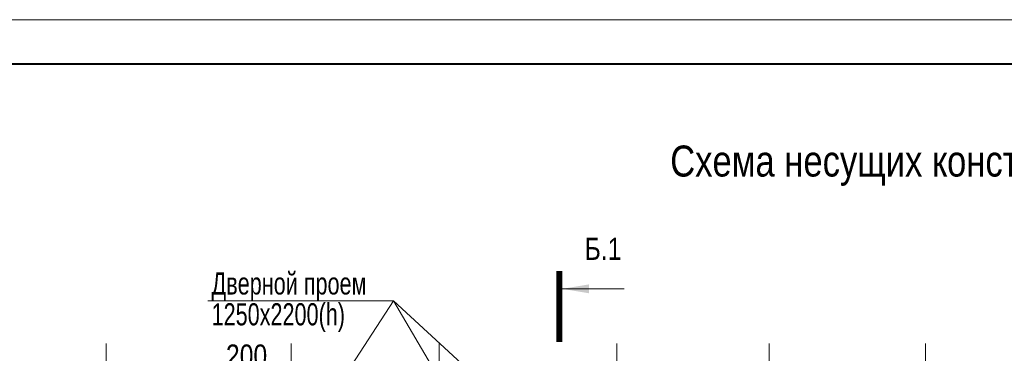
# Model space of a CAD drawing. Extents: x -8631841 to -8525813, y 4017860 to 4564755.
# Tile 34 of 112: x -8600970 to -8578701, y 4226561 to 4234092. Entities that reach past the tile are written whole.
import ezdxf
from ezdxf.enums import TextEntityAlignment as Align

# ---------------------------------------------------------------- set-up
doc = ezdxf.new("R2010")
doc.units = 0
doc.header["$LTSCALE"] = 1000
doc.header["$MEASUREMENT"] = 0
doc.linetypes.add('CENTER', pattern=[2, 1.25, -0.25, 0.25, -0.25])
for name, color, linetype, lineweight in [('CК-400-Т(двери)', 7, 'Continuous', 20), ('СК-100-О(си)', 7, 'CENTER', 15), ('СК-110-О-РАЗМЕРЫ', 7, 'Continuous', 15), ('СК-200-Р(амка)', 7, 'Continuous', 40), ('СК-210-Р-РАМКА ЛИНИИ ТОНКИЕ', 7, 'Continuous', 15), ('СК-220-Р-РАМКА ТЕКСТ', 7, 'Continuous', 15), ('СК-300-Р(азмеры)', 7, 'Continuous', 20), ('СК-400-Т(екст)', 7, 'Continuous', 20), ('СК-500-С(ечения)', 5, 'Continuous', 40)]:
    doc.layers.add(name, color=color, linetype=linetype, lineweight=lineweight)
doc.styles.add('ARIAL_annotative', font='arial.ttf', dxfattribs={"width": 0.8, "height": 2.5})
doc.styles.add('RUSS', font='arial.ttf', dxfattribs={"width": 0.8})
doc.dimstyles.new('100-200', dxfattribs={"dimscale": 0, "dimtxt": 500, "dimasz": 300, "dimexe": 200, "dimexo": 200, "dimgap": 200, "dimtad": 1, "dimdec": 0, "dimzin": 0, "dimdsep": 46, "dimtxsty": 'RUSS', "dimblk": 'ARCHTICK', "dimcen": 0.096, "dimdle": 200, "dimclrd": 7, "dimclre": 7, "dimclrt": 256, "dimadec": 0, "dimazin": 0, "dimtfac": 1, "dimtdec": 0, "dimtmove": 2, "dimatfit": 3, "dimldrblk": 'OBLIQUE', "dimfxl": 1, "dimtolj": 1, "dimtzin": 0, "dimarcsym": 0})

# ---------------------------------------------------------------- blocks, each defined once
blk = doc.blocks.new('оси')
at = {"layer": 'СК-100-О(си)'}
for p, q in [((-40280.2, 18534.9), (-40280.2, -7257.5)), ((-36100.2, 18534.9), (-36100.2, -7257.5)), ((-32750.1, 18534.9), (-32750.1, -7257.5)), ((-28729.8, 18534.9), (-28729.8, -7257.5)), ((-25290.2, 18534.9), (-25290.2, -7257.5)), ((-21750, 18534.9), (-21750, -7257.5))]:
    blk.add_line(p, q, dxfattribs=at)
blk = doc.blocks.new('A$C858fb3ef')
at = {"layer": 'СК-300-Р(азмеры)'}
blk.add_blockref('оси', (0, 0), dxfattribs=at)
blk = doc.blocks.new('A$C573b34c5')
blk.add_blockref('A$C858fb3ef', (0, 0))
blk = doc.blocks.new('_ArchTick')
at = {"color": 0, "linetype": 'ByBlock', "const_width": 0.15}
blk.add_lwpolyline([(-0.5, -0.5), (0.5, 0.5)], dxfattribs=at)
blk = doc.blocks.new('*D722')
at = {"layer": 'Defpoints', "color": 0, "transparency": 16777216}
for p in [(-8595912, 4225370), (-8595912, 4224380), (-8595712, 4224180)]:
    blk.add_point(p, dxfattribs=at)
at = {"layer": 'СК-110-О-РАЗМЕРЫ', "color": 7, "lineweight": -2, "transparency": 16777216}
for p, q in [((-8595912, 4224580), (-8595912, 4225570)), ((-8595712, 4224380), (-8595712, 4225570)), ((-8595912, 4225370), (-8596212, 4225370)), ((-8595712, 4225370), (-8595912, 4225370)), ((-8595712, 4225370), (-8595412, 4225370))]:
    blk.add_line(p, q, dxfattribs=at)
at = {"layer": 'СК-110-О-РАЗМЕРЫ', "color": 7, "lineweight": -2, "transparency": 16777216, "xscale": 300, "yscale": 300, "zscale": 300}
blk.add_blockref('_ArchTick', (-8595912, 4225370), dxfattribs=at)
at = {"layer": 'СК-110-О-РАЗМЕРЫ', "color": 7, "lineweight": -2, "transparency": 16777216, "xscale": 300, "yscale": 300, "zscale": 300, "rotation": 180}
blk.add_blockref('_ArchTick', (-8595712, 4225370), dxfattribs=at)
at = {"layer": 'СК-110-О-РАЗМЕРЫ', "transparency": 16777216, "insert": (-8595839, 4226506), "char_height": 500, "attachment_point": 5, "style": 'RUSS'}
blk.add_mtext('\\A1;200', dxfattribs=at)
blk = doc.blocks.new('_Oblique')
at = {"color": 0, "linetype": 'ByBlock', "lineweight": -2}
blk.add_line((-0.5, -0.5), (0.5, 0.5), dxfattribs=at)
blk = doc.blocks.new('Сечение')
at = {"layer": 'СК-500-С(ечения)', "linetype": 'Continuous', "lineweight": 15, "ltscale": 100}
blk.add_line((-200, -35), (-200, -735), dxfattribs=at)
at = {"layer": 'СК-500-С(ечения)', "linetype": 'Continuous', "ltscale": 100, "const_width": 70}
blk.add_lwpolyline([(-400, 0), (400, 0)], dxfattribs=at)
at = {"layer": 'СК-500-С(ечения)', "linetype": 'Continuous', "ltscale": 100}
blk.add_solid([(-200, -35), (-250, -335), (-150, -335)], dxfattribs=at)
blk = doc.blocks.new('*U1228')
at = {"layer": 'СК-400-Т(екст)', "ltscale": 100, "xscale": 0.01, "yscale": 0.01, "zscale": 0.01, "rotation": 89.99999999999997}
blk.add_blockref('Сечение', (0, -113.53), dxfattribs=at)
at = {"layer": 'СК-500-С(ечения)', "color": 0, "ltscale": 100, "style": 'ARIAL_annotative', "width": 0.8}
blk.add_attdef('НОМЕР_СЕЧЕНИЯ_1_1(НОМЕР_ЛИСТА)', text='', height=2.5, rotation=180, dxfattribs=at).set_placement((6.74, -1.23), align=Align.RIGHT)
blk.add_attdef('НОМЕР_СЕЧЕНИЯ_2_1(НОМЕР_ЛИСТА)', text='', height=2.5, rotation=180, dxfattribs=at).set_placement((6.74, -115.56), align=Align.BOTTOM_LEFT)

msp = doc.modelspace()

# ---------------------------------------------------------------- linework, layer by layer
at = {"layer": 'CК-400-Т(двери)'}
for q in [(-8588837.1, 4224379.6), (-8588907.1, 4221629.5)]:
    msp.add_line((-8592518.5, 4227741.9), q, dxfattribs=at)
at = {"layer": 'CК-400-Т(двери)', "color": 7}
msp.add_lwpolyline([(-8596713.5, 4227741.9), (-8592518.5, 4227741.9), (-8594706.7, 4224375.1)], dxfattribs=at)
at = {"layer": 'СК-200-Р(амка)'}
msp.add_line((-8529183.8, 4233091.8), (-8608183.8, 4233091.8), dxfattribs=at)
at = {"layer": 'СК-210-Р-РАМКА ЛИНИИ ТОНКИЕ'}
msp.add_line((-8612183.8, 4234091.8), (-8528183.8, 4234091.8), dxfattribs=at)

# ---------------------------------------------------------------- block references
at = {"layer": 'СК-300-Р(азмеры)'}
msp.add_blockref('A$C573b34c5', (-8558731.8, 4208244.6), dxfattribs=at)
at = {"layer": 'СК-500-С(ечения)'}
ref = msp.add_blockref('*U1228', (-8588766.1, 4204909.6), dxfattribs=dict(at, xscale=-200, yscale=200, zscale=200, rotation=180))
ref.add_attrib('НОМЕР_СЕЧЕНИЯ_2_1(НОМЕР_ЛИСТА)', 'Б.1', dxfattribs={"color": 1, "ltscale": 100, "height": 500, "style": 'ARIAL_annotative', "width": 0.8}).set_placement((-8588193.9, 4228519.6), align=Align.BOTTOM_LEFT)

# ---------------------------------------------------------------- texts
at = {"layer": 'CК-400-Т(двери)', "color": 7, "insert": (-8596630.1, 4228387.6), "char_height": 500, "width": 4535.799, "attachment_point": 1, "line_spacing_factor": 0.835689, "style": 'RUSS'}
msp.add_mtext('{\\W0.7;Дверной проем\\P1250х2200(h)}', dxfattribs=at)
at = {"layer": 'СК-220-Р-РАМКА ТЕКСТ', "color": 7, "style": 'RUSS', "width": 0.8}
msp.add_text('Схема несущих конструкций 19-го этажа.', height=700, dxfattribs=at).set_placement((-8586257.6, 4230551))

# ---------------------------------------------------------------- dimensions: what is measured, and where the dimension line sits
at = {"layer": 'СК-110-О-РАЗМЕРЫ'}
dim = msp.add_linear_dim(base=(-8595911.7, 4225370.5), p1=(-8595711.7, 4224179.5), p2=(-8595911.7, 4224379.5), dimstyle='100-200', override={"dimscale": 1}, dxfattribs=at)
dim.commit()
dim.dimension.update_dxf_attribs({"geometry": '*D722', "text_midpoint": (-8595838.6, 4226506.1), "dimtype": 160})

doc.saveas('drawing.dxf')
